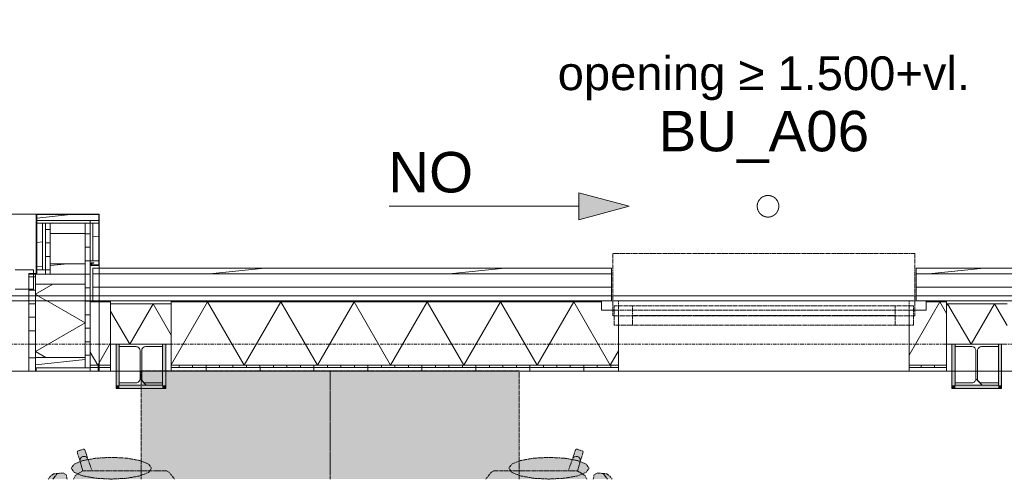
# Model space of a CAD drawing. Extents: x 0 to 46275, y 0 to 29700.
# Tile 5 of 18: x 16032 to 19681, y 2614 to 4317. Entities that reach past the tile are written whole.
import ezdxf
from ezdxf.xclip import XClip

# ---------------------------------------------------------------- set-up
doc = ezdxf.new("R2010")
doc.units = 0
doc.header["$MEASUREMENT"] = 0
doc.header["$XCLIPFRAME"] = 0
for name, pattern in [('Streep-punt fijn', [625.500011, 313.000011, -156.25, 0, -156.25]), ('Streeplijn fijn', [117.059997, 77.999997, -39.06]), ('Streeplijn ultrafijn', [58.685, 39.06, -19.625001]), ('Wipeout_Contour', [50000, 0, -50000])]:
    doc.linetypes.add(name, pattern=pattern)
for name, color, linetype in [('ZZ 21 Buitenwand spouwblad hsb', 7, 'Continuous'), ('ZZ 21 Buitenwand spouwblad hsb Doorsnede-arcering', 7, 'Continuous'), ('ZZ 21 Buitenwand spouwblad hsb Laagscheidingslijnen', 7, 'Continuous'), ('ZZ 21 Buitenwand spouwblad hsb Ramen', 7, 'Continuous'), ('ZZ 21 Buitenwand spouwisolatie', 7, 'Continuous'), ('ZZ 21 Buitenwand spouwisolatie Doorsnede-arcering', 7, 'Continuous'), ('ZZ 27 Dakrandconstructie', 7, 'Continuous'), ('ZZ 27 Dakrandconstructie Afdek-arcering', 7, 'Continuous'), ('ZZ 28 HDC staalconstructies', 7, 'Continuous'), ('ZZ 28 HDC staalconstructies Doorsnede-arcering', 7, 'Continuous'), ('ZZ 31 Waterslagen', 7, 'Continuous'), ('ZZ 41 Buitenwandafwerking gevelhout', 7, 'Continuous'), ('ZZ 41 Buitenwandafwerking gevelhout Doorsnede-arcering', 7, 'Continuous'), ('ZZ 41 Buitenwandafwerking gevelhout Laagscheidingslijnen', 7, 'Continuous'), ('ZZ 41 Buitenwandafwerking gevelhout Ramen', 7, 'Continuous'), ('ZZ 41 Buitenwandbekleding metaal', 7, 'Continuous'), ('ZZ 41 Buitenwandbekleding metaal Doorsnede-arcering', 7, 'Continuous'), ('ZZ 41 Buitenwandbekleding metaal Laagscheidingslijnen', 7, 'Continuous'), ('ZZ 42 Aftimmerwerk algemeen', 7, 'Continuous'), ('ZZ 42 Aftimmerwerk algemeen Doorsnede-arcering', 7, 'Continuous'), ('ZZ 43 Vloerafwerking algemeen', 7, 'Continuous'), ('ZZ 72 Vaste inrichting', 7, 'Continuous'), ('ZZ 72 Vaste inrichting 2D arcering', 7, 'Continuous'), ('ZZ A Stramien', 7, 'Continuous'), ('ZZ Aankleding 2D tek', 7, 'Continuous'), ('ZZ Aankleding 2D tek 2D arcering', 7, 'Continuous'), ('ZZ Info_tekst Algemeen', 7, 'Continuous'), ('ZZ Zone Gebruiksruimten', 7, 'Continuous')]:
    doc.layers.add(name, color=color, linetype=linetype)
doc.styles.add('GENERATED_STYLE_1', font='arial.ttf')
pattern_1 = [(270, (-14477.35, -19434.21), (200, 0), [])]
pattern_2 = [(270, (-14477.35, -19434.21), (50, 0), [])]
pattern_3 = [(5.81525, (-14477.35, -19434.21), (-9.1189, 89.53684), [])]

# ---------------------------------------------------------------- blocks, each defined once
blk = doc.blocks.new('*X26')
at = {"layer": 'ZZ 21 Buitenwand spouwblad hsb Doorsnede-arcering', "color": 7, "linetype": 'Continuous', "lineweight": 0, "ltscale": 0.04}
for p in [(16369.3, 3119.7), (16293.3, 3085.3)]:
    blk.add_line(p, (16321.4, 3036.7), dxfattribs=at)
blk = doc.blocks.new('*X28')
at = {"layer": 'ZZ 21 Buitenwand spouwblad hsb Doorsnede-arcering', "color": 7, "linetype": 'Continuous', "lineweight": 0, "ltscale": 0.04}
for p, q in [((16728.4, 3271.7), (16593.3, 3037.7)), ((16728.4, 3271.7), (16864.1, 3036.7)), ((16999.8, 3271.7), (16864.1, 3036.7)), ((16999.8, 3271.7), (17135.5, 3036.7)), ((17271.1, 3271.7), (17135.5, 3036.7)), ((17271.1, 3271.7), (17406.8, 3036.7)), ((17542.5, 3271.7), (17406.8, 3036.7)), ((17542.5, 3271.7), (17678.2, 3036.7)), ((17813.9, 3271.7), (17678.2, 3036.7)), ((17813.9, 3271.7), (17949.5, 3036.7)), ((18085.2, 3271.7), (17949.5, 3036.7)), ((18085.2, 3271.7), (18220.9, 3036.7)), ((18251.8, 3090.3), (18220.9, 3036.7))]:
    blk.add_line(p, q, dxfattribs=at)
blk = doc.blocks.new('*X29')
at = {"layer": 'ZZ 21 Buitenwand spouwblad hsb Doorsnede-arcering', "color": 7, "linetype": 'Continuous', "lineweight": 0, "ltscale": 0.04}
for q in [(19327.8, 3074), (19466.8, 3228.7)]:
    blk.add_line((19442, 3271.7), q, dxfattribs=at)
blk = doc.blocks.new('*X38')
at = {"layer": 'ZZ 21 Buitenwand spouwisolatie Doorsnede-arcering', "color": 7, "linetype": 'Continuous', "lineweight": 0, "ltscale": 0.04}
for p, q in [((19470.8, 3264.7), (19466.8, 3257.7)), ((19470.8, 3264.7), (19557.4, 3114.7)), ((19644.1, 3264.7), (19557.4, 3114.7)), ((19644.1, 3264.7), (19690.8, 3183.7))]:
    blk.add_line(p, q, dxfattribs=at)
blk = doc.blocks.new('*X39')
at = {"layer": 'ZZ 21 Buitenwand spouwisolatie Doorsnede-arcering', "color": 7, "linetype": 'Continuous', "lineweight": 0, "ltscale": 0.04}
for p, q in [((16526.4, 3264.7), (16439.8, 3114.7)), ((16526.4, 3264.7), (16593.3, 3148.7)), ((16369.3, 3236.7), (16439.8, 3114.7))]:
    blk.add_line(p, q, dxfattribs=at)
blk = doc.blocks.new('*X44')
at = {"layer": 'ZZ 41 Buitenwandbekleding metaal Doorsnede-arcering', "color": 7, "linetype": 'Continuous', "lineweight": 0, "ltscale": 0.04}
for p, q in [((16091.3, 3299.5), (16155.7, 3336.7)), ((16091.3, 3299.5), (16275.3, 3193.3)), ((16091.3, 3087.1), (16275.3, 3193.3)), ((16091.3, 3087.1), (16129.2, 3065.2))]:
    blk.add_line(p, q, dxfattribs=at)
blk = doc.blocks.new('Drawing_2_2', base_point=(7690.6, -30053.4))
at = {"layer": 'ZZ 21 Buitenwand spouwblad hsb Doorsnede-arcering', "linetype": 'Continuous', "lineweight": 0, "true_color": 0x000000}
h = blk.add_hatch(dxfattribs=at)
h.set_pattern_fill('325_Hout_plaatmateriaal__BF', color=18, style=0, pattern_type=2)
h.set_pattern_definition([(270, (-14477.35, -19434.21), (50, 0), [])])
h.paths.add_polyline_path([(16293.3, 3036.7), (16293.3, 3027.7), (16369.3, 3027.7), (16369.3, 3036.7)])
h = blk.add_hatch(dxfattribs=at)
h.set_pattern_fill('325_Hout_plaatmateriaal__BF', color=18, style=0, pattern_type=2)
h.set_pattern_definition(pattern_2)
h.paths.add_polyline_path([(16593.3, 3036.7), (16593.3, 3027.7), (18251.8, 3027.7), (18251.8, 3036.7)])
h = blk.add_hatch(dxfattribs=at)
h.set_pattern_fill('325_Hout_plaatmateriaal__BF', color=18, style=0, pattern_type=2)
h.set_pattern_definition(pattern_2)
h.paths.add_polyline_path([(19327.8, 3036.7), (19327.8, 3027.7), (19466.8, 3027.7), (19466.8, 3036.7)])
h = blk.add_hatch(dxfattribs=at)
h.set_pattern_fill('930_Lijnen_vert_200_0002', color=18, style=0, pattern_type=2)
h.set_pattern_definition([(270, (-14477.35, -19434.21), (200, 0), [])])
h.paths.add_polyline_path([(16293.3, 3027.7), (16293.3, 3014.7), (16369.3, 3014.7), (16369.3, 3027.7)])
h = blk.add_hatch(dxfattribs=at)
h.set_pattern_fill('930_Lijnen_vert_200_0002', color=18, style=0, pattern_type=2)
h.set_pattern_definition(pattern_1)
h.paths.add_polyline_path([(18251.8, 3027.7), (16593.3, 3027.7), (16593.3, 3014.7), (18251.8, 3014.7)])
h = blk.add_hatch(dxfattribs=at)
h.set_pattern_fill('930_Lijnen_vert_200_0002', color=18, style=0, pattern_type=2)
h.set_pattern_definition(pattern_1)
h.paths.add_polyline_path([(19466.8, 3027.7), (19327.8, 3027.7), (19327.8, 3014.7), (19466.8, 3014.7)])
at = {"layer": 'ZZ 28 HDC staalconstructies Doorsnede-arcering', "linetype": 'Continuous', "lineweight": 0, "true_color": 0x000000}
h = blk.add_hatch(dxfattribs=at)
h.set_pattern_fill('515_Staal_0002', color=18, style=0, pattern_type=2)
h.set_pattern_definition([(135, (16561.31, 3114.7), (159.1, 159.1), []), (135, (16614.35, 3167.72), (159.1, 159.1), [])])
h.paths.add_polyline_path([(16401.3, 3114.7), (16401.3, 3105.7), (16463.3, 3105.7, -0.414214), (16478.3, 3090.7), (16478.3, 2986.7, -0.414214), (16463.3, 2971.7), (16401.3, 2971.7), (16401.3, 2962.7), (16561.3, 2962.7), (16561.3, 2971.7), (16499.3, 2971.7, -0.414214), (16484.3, 2986.7), (16484.3, 3090.7, -0.414214), (16499.3, 3105.7), (16561.3, 3105.7), (16561.3, 3114.7)])
h = blk.add_hatch(dxfattribs=at)
h.set_pattern_fill('515_Staal_0002', color=18, style=0, pattern_type=2)
h.set_pattern_definition([(135, (19658.81, 3114.7), (159.1, 159.1), []), (135, (19711.85, 3167.72), (159.1, 159.1), [])])
h.paths.add_polyline_path([(19498.8, 3114.7), (19498.8, 3105.7), (19560.8, 3105.7, -0.414214), (19575.8, 3090.7), (19575.8, 2986.7, -0.414214), (19560.8, 2971.7), (19498.8, 2971.7), (19498.8, 2962.7), (19658.8, 2962.7), (19658.8, 2971.7), (19596.8, 2971.7, -0.414214), (19581.8, 2986.7), (19581.8, 3090.7, -0.414214), (19596.8, 3105.7), (19658.8, 3105.7), (19658.8, 3114.7)])
at = {"layer": 'ZZ 41 Buitenwandafwerking gevelhout Doorsnede-arcering', "linetype": 'Continuous', "lineweight": 0, "true_color": 0x000000}
h = blk.add_hatch(dxfattribs=at)
h.set_pattern_fill('310_Naaldhout__01__0002', color=18, style=0, pattern_type=2)
h.set_pattern_definition(pattern_3)
h.paths.add_polyline_path([(16303.3, 3396.7), (16303.3, 3375.7), (18224.8, 3375.7), (18224.8, 3396.7)])
at = {"layer": 'ZZ 41 Buitenwandbekleding metaal Doorsnede-arcering', "linetype": 'Continuous', "lineweight": 0, "true_color": 0x000000}
h = blk.add_hatch(dxfattribs=at)
h.set_pattern_fill('505_Aluminium_0002', color=18, style=0, pattern_type=2)
h.set_pattern_definition([(315, (16093.31, 3596.7), (176.78, 176.78), []), (315, (16057.96, 3561.33), (176.78, 176.78), []), (315, (16022.6, 3525.98), (176.78, 176.78), [])])
h.paths.add_polyline_path([(16327.3, 3406.7), (16327.3, 3596.7), (16093.3, 3596.7), (16093.3, 3376.7), (16066.3, 3376.7), (16066.3, 3374.7), (16091.3, 3374.7), (16095.3, 3374.7), (16095.3, 3389.7), (16095.3, 3562.7), (16095.3, 3572.7), (16095.3, 3594.7), (16325.3, 3594.7), (16325.3, 3572.7), (16325.3, 3562.7), (16325.3, 3423.7), (16325.3, 3408.7), (16299.3, 3408.7), (16299.3, 3414.7), (16307.3, 3414.7), (16307.3, 3416.7), (16297.3, 3416.7), (16297.3, 3406.7)])
h = blk.add_hatch(dxfattribs=at)
h.set_pattern_fill('310_Naaldhout__01__0002', color=18, style=0, pattern_type=2)
h.set_pattern_definition(pattern_3)
h.paths.add_polyline_path([(16095.3, 3594.7), (16095.3, 3572.7), (16293.3, 3572.7), (16325.3, 3572.7), (16325.3, 3594.7)])
h = blk.add_hatch(dxfattribs=at)
h.set_pattern_fill('310_Naaldhout__01__0002', color=18, style=0, pattern_type=2)
h.set_pattern_definition(pattern_3)
h.paths.add_polyline_path([(16117.3, 3389.7), (16117.3, 3562.7), (16095.3, 3562.7), (16095.3, 3389.7)])
h = blk.add_hatch(dxfattribs=at)
h.set_pattern_fill('325_Hout_plaatmateriaal__BF', color=18, style=0, pattern_type=2)
h.set_pattern_definition([(5e-08, (16127.314, 3389.69), (-4e-08, 50), [])])
h.paths.add_polyline_path([(16145.3, 3524.7), (16145.3, 3562.7), (16127.3, 3562.7), (16127.3, 3389.7), (16127.3, 3374.7), (16145.3, 3374.7), (16145.3, 3412.7)])
h = blk.add_hatch(dxfattribs=at)
h.set_pattern_fill('310_Naaldhout__01__0002', color=18, style=0, pattern_type=2)
h.set_pattern_definition(pattern_3)
h.paths.add_polyline_path([(16275.3, 3524.7), (16275.3, 3562.7), (16145.3, 3562.7), (16145.3, 3524.7)])
h = blk.add_hatch(dxfattribs=at)
h.set_pattern_fill('310_Naaldhout__01__0002', color=18, style=0, pattern_type=2)
h.set_pattern_definition(pattern_3)
h.paths.add_polyline_path([(16325.3, 3562.7), (16303.3, 3562.7), (16303.3, 3423.7), (16325.3, 3423.7)])
h = blk.add_hatch(dxfattribs=at)
h.set_pattern_fill('310_Naaldhout__01__0002', color=18, style=0, pattern_type=2)
h.set_pattern_definition(pattern_3)
h.paths.add_polyline_path([(16275.3, 3374.7), (16275.3, 3412.7), (16145.3, 3412.7), (16145.3, 3374.7)])
h = blk.add_hatch(dxfattribs=at)
h.set_pattern_fill('310_Naaldhout__01__0002', color=18, style=0, pattern_type=2)
h.set_pattern_definition(pattern_3)
h.paths.add_polyline_path([(16145.3, 3374.7), (16127.3, 3374.7), (16095.3, 3374.7), (16091.3, 3374.7), (16091.3, 3336.7), (16275.3, 3336.7), (16275.3, 3374.7)])
h = blk.add_hatch(dxfattribs=at)
h.set_pattern_fill('310_Naaldhout__01__0002', color=18, style=0, pattern_type=2)
h.set_pattern_definition(pattern_3)
h.paths.add_polyline_path([(16275.3, 3027.2), (16275.3, 3065.2), (16091.3, 3065.2), (16091.3, 3027.2)])
h = blk.add_hatch(dxfattribs=at)
h.set_pattern_fill('930_Lijnen_vert_200_0002', color=18, style=0, pattern_type=2)
h.set_pattern_definition([(90, (16293.31, 3014.69), (200, 0), [])])
h.paths.add_polyline_path([(16293.3, 3027.2), (16275.3, 3027.2), (16091.3, 3027.2), (16091.3, 3014.7), (16293.3, 3014.7)])
at = {"layer": 'ZZ 42 Aftimmerwerk algemeen Doorsnede-arcering', "linetype": 'Continuous', "lineweight": 0, "true_color": 0x7f7f7f}
for points in [[(16401.3, 2962.7), (16401.3, 3114.7), (16389.3, 3114.7), (16389.3, 2962.7)], [(16573.3, 2962.7), (16573.3, 3114.7), (16561.3, 3114.7), (16561.3, 2962.7)], [(19498.8, 3114.7), (19486.8, 3114.7), (19486.8, 2962.7), (19498.8, 2962.7)], [(19670.8, 2962.7), (19670.8, 3114.7), (19658.8, 3114.7), (19658.8, 2962.7)], [(16401.3, 2962.7), (16389.3, 2950.7), (16401.3, 2950.7)], [(16389.3, 2962.7), (16389.3, 2950.7), (16401.3, 2962.7)], [(16561.3, 2962.7), (16401.3, 2962.7), (16401.3, 2950.7), (16561.3, 2950.7)], [(16561.3, 2962.7), (16573.3, 2950.7), (16573.3, 2962.7)], [(16561.3, 2962.7), (16561.3, 2950.7), (16573.3, 2950.7)], [(19486.8, 2950.7), (19498.8, 2950.7), (19498.8, 2962.7)], [(19498.8, 2962.7), (19486.8, 2962.7), (19486.8, 2950.7)], [(19498.8, 2962.7), (19498.8, 2950.7), (19658.8, 2950.7), (19658.8, 2962.7)], [(19658.8, 2962.7), (19670.8, 2950.7), (19670.8, 2962.7)], [(19658.8, 2962.7), (19658.8, 2950.7), (19670.8, 2950.7)]]:
    blk.add_hatch(color=8, dxfattribs=at).paths.add_polyline_path(points)
at = {"layer": 'ZZ 72 Vaste inrichting 2D arcering', "linetype": 'Continuous', "lineweight": 0, "true_color": 0xffffff}
for points in [[(17182.8, 3016.1), (16482.8, 3016.1), (16482.8, 2614.7), (17182.8, 2614.7)], [(17882.8, 3016.1), (17182.8, 3016.1), (17182.8, 2614.7), (17882.8, 2614.7)], [(16238.4, 2628), (16232.1, 2614.7), (16606.2, 2614.7), (16585.6, 2640.8), (16576.9, 2645.4), (16545.9, 2645.4), (16509.8, 2645.4), (16300.7, 2645.3), (16285, 2688.7), (16273.6, 2724.1), (16269.9, 2726.1), (16247.1, 2718.6), (16245.2, 2714.8), (16256.6, 2679.4), (16266.3, 2645.3)], [(17780.1, 2640.8), (17759.5, 2614.7), (18133.6, 2614.7), (18127.3, 2627.9), (18099.4, 2645.3), (18109.1, 2679.4), (18120.5, 2714.9), (18118.6, 2718.7), (18095.8, 2726.1), (18092, 2724.2), (18080.6, 2688.7), (18064.9, 2645.4), (17855.8, 2645.4), (17819.8, 2645.4), (17788.7, 2645.4)], [(16372.1, 2695.4), (16315, 2692.3), (16266.7, 2683.6), (16234.4, 2670.5), (16223.1, 2655.1), (16234.4, 2639.7), (16266.7, 2626.7), (16315.1, 2617.9), (16372, 2614.8), (16429.1, 2617.9), (16477.4, 2626.7), (16509.7, 2639.7), (16521.1, 2655.1), (16509.7, 2670.5), (16477.4, 2683.6), (16429.1, 2692.3)], [(17993.6, 2695.3), (17936.6, 2692.3), (17888.3, 2683.6), (17855.9, 2670.5), (17844.6, 2655.1), (17856, 2639.7), (17888.3, 2626.6), (17936.6, 2617.9), (17993.6, 2614.9), (18050.6, 2617.9), (18099, 2626.6), (18131.3, 2639.7), (18142.6, 2655.1), (18131.3, 2670.5), (18099, 2683.6), (18050.6, 2692.3)], [(16138.3, 2614.7), (16207.7, 2614.7), (16204.8, 2630.8), (16193.3, 2637.5), (16157.2, 2634.2), (16144.1, 2623.7)], [(18160.8, 2630.8), (18157.9, 2614.7), (18227.4, 2614.7), (18221.7, 2623.7), (18208.4, 2634.2), (18172.4, 2637.5)]]:
    blk.add_hatch(color=7, dxfattribs=at).paths.add_polyline_path(points)
at = {"layer": 'ZZ Aankleding 2D tek 2D arcering', "linetype": 'Continuous', "lineweight": 0, "true_color": 0x000000}
blk.add_hatch(color=18, dxfattribs=at).paths.add_polyline_path([(18291, 3625.7), (18104.4, 3675.7), (18104.4, 3575.7)])
at = {"layer": 'ZZ 21 Buitenwand spouwblad hsb', "color": 1, "linetype": 'Continuous', "lineweight": 0, "ltscale": 0.04}
for p, q in [((18188.8, 3240.7), (18251.8, 3240.7)), ((18251.8, 3240.7), (18251.8, 3036.7)), ((19327.8, 3240.7), (19327.8, 3036.7)), ((19327.8, 3240.7), (19390.8, 3240.7))]:
    blk.add_line(p, q, dxfattribs=at)
at = {"layer": 'ZZ 21 Buitenwand spouwblad hsb', "color": 2, "linetype": 'Continuous', "lineweight": 0, "ltscale": 0.04}
for p, q in [((16293.3, 3036.7), (16293.3, 3027.7)), ((18251.8, 3036.7), (18251.8, 3027.7)), ((19327.8, 3036.7), (19327.8, 3027.7)), ((16293.3, 3027.7), (16293.3, 3014.7)), ((18251.8, 3027.7), (18251.8, 3014.7)), ((19327.8, 3027.7), (19327.8, 3014.7))]:
    blk.add_line(p, q, dxfattribs=at)
at = {"layer": 'ZZ 21 Buitenwand spouwblad hsb', "color": 2, "linetype": 'Continuous', "lineweight": 0, "ltscale": 0.04, "flags": 128}
for points in [[(16369.3, 3036.7), (16369.3, 3027.7)], [(16593.3, 3036.7), (16593.3, 3027.7)], [(19466.8, 3036.7), (19466.8, 3027.7)], [(16293.3, 3014.7), (16369.3, 3014.7)], [(16369.3, 3027.7), (16369.3, 3014.7)], [(16593.3, 3027.7), (16593.3, 3014.7)], [(16593.3, 3014.7), (18251.8, 3014.7)], [(19327.8, 3014.7), (19466.8, 3014.7)], [(19466.8, 3027.7), (19466.8, 3014.7)]]:
    blk.add_lwpolyline(points, dxfattribs=at)
at = {"layer": 'ZZ 21 Buitenwand spouwblad hsb Laagscheidingslijnen', "color": 2, "linetype": 'Continuous', "lineweight": 0, "ltscale": 0.04}
for p, q in [((16293.3, 3036.7), (16369.3, 3036.7)), ((16593.3, 3036.7), (18251.8, 3036.7)), ((19327.8, 3036.7), (19466.8, 3036.7)), ((16293.3, 3027.7), (16369.3, 3027.7)), ((16593.3, 3027.7), (18251.8, 3027.7)), ((19327.8, 3027.7), (19466.8, 3027.7))]:
    blk.add_line(p, q, dxfattribs=at)
at = {"layer": 'ZZ 21 Buitenwand spouwblad hsb Ramen', "color": 2, "linetype": 'Continuous', "lineweight": 0, "ltscale": 0.04}
for p, q in [((16293.3, 3036.7), (16293.3, 3027.7)), ((16293.3, 3027.7), (16293.3, 3014.7))]:
    blk.add_line(p, q, dxfattribs=at)
at = {"layer": 'ZZ 21 Buitenwand spouwblad hsb Ramen', "color": 2, "linetype": 'Streeplijn fijn', "lineweight": 0, "ltscale": 0.04}
for p, q in [((18251.8, 3036.7), (18251.8, 3027.7)), ((19327.8, 3036.7), (19327.8, 3027.7)), ((18251.8, 3027.7), (18251.8, 3014.7)), ((19327.8, 3027.7), (19327.8, 3014.7))]:
    blk.add_line(p, q, dxfattribs=at)
at = {"layer": 'ZZ 21 Buitenwand spouwblad hsb Ramen', "color": 9, "linetype": 'Continuous', "lineweight": 0, "ltscale": 0.04}
blk.add_line((16293.3, 3014.7), (12543.3, 3014.7), dxfattribs=at)
at = {"layer": 'ZZ 21 Buitenwand spouwblad hsb Ramen', "color": 9, "linetype": 'Streeplijn fijn', "lineweight": 0, "ltscale": 0.04}
blk.add_line((18251.8, 3014.7), (19327.8, 3014.7), dxfattribs=at)
at = {"layer": 'ZZ 21 Buitenwand spouwisolatie', "color": 1, "linetype": 'Continuous', "lineweight": 0, "ltscale": 0.04, "flags": 128}
for points in [[(16369.3, 3114.7), (16593.3, 3114.7)], [(19466.8, 3114.7), (19690.8, 3114.7)]]:
    blk.add_lwpolyline(points, dxfattribs=at)
at = {"layer": 'ZZ 28 HDC staalconstructies', "color": 4, "linetype": 'Continuous', "lineweight": 0, "ltscale": 0.04, "flags": 128}
for points in [[(16401.3, 3114.7), (16401.3, 3105.7), (16463.3, 3105.7, -0.414214), (16478.3, 3090.7), (16478.3, 2986.7, -0.414214), (16463.3, 2971.7), (16401.3, 2971.7), (16401.3, 2962.7), (16561.3, 2962.7), (16561.3, 2971.7), (16499.3, 2971.7, -0.414214), (16484.3, 2986.7), (16484.3, 3090.7, -0.414214), (16499.3, 3105.7), (16561.3, 3105.7), (16561.3, 3114.7)], [(19498.8, 3114.7), (19498.8, 3105.7), (19560.8, 3105.7, -0.414214), (19575.8, 3090.7), (19575.8, 2986.7, -0.414214), (19560.8, 2971.7), (19498.8, 2971.7), (19498.8, 2962.7), (19658.8, 2962.7), (19658.8, 2971.7), (19596.8, 2971.7, -0.414214), (19581.8, 2986.7), (19581.8, 3090.7, -0.414214), (19596.8, 3105.7), (19658.8, 3105.7), (19658.8, 3114.7)]]:
    blk.add_lwpolyline(points, format="xyb", close=True, dxfattribs=at)
at = {"layer": 'ZZ 31 Waterslagen', "color": 9, "linetype": 'Streeplijn fijn', "lineweight": 0, "ltscale": 0.04}
for p, q in [((19349.8, 3450.2), (18229.8, 3450.2)), ((19349.8, 3220.2), (18229.8, 3220.2))]:
    blk.add_line(p, q, dxfattribs=at)
at = {"layer": 'ZZ 41 Buitenwandafwerking gevelhout', "color": 2, "linetype": 'Continuous', "lineweight": 0, "ltscale": 0.04}
for p, q in [((16303.3, 3396.7), (16303.3, 3390.7)), ((18224.8, 3396.7), (18224.8, 3375.7)), ((19354.8, 3396.7), (19354.8, 3375.7)), ((16303.3, 3390.7), (16303.3, 3375.7))]:
    blk.add_line(p, q, dxfattribs=at)
at = {"layer": 'ZZ 41 Buitenwandafwerking gevelhout', "color": 9, "linetype": 'Continuous', "lineweight": 0, "ltscale": 0.04}
for p, q in [((16303.3, 3375.7), (16303.3, 3325.7)), ((18224.8, 3375.7), (18224.8, 3325.7)), ((19354.8, 3375.7), (19354.8, 3325.7)), ((16303.3, 3325.7), (16303.3, 3318.7))]:
    blk.add_line(p, q, dxfattribs=at)
at = {"layer": 'ZZ 41 Buitenwandafwerking gevelhout', "color": 2, "linetype": 'Continuous', "lineweight": 0, "ltscale": 0.04, "flags": 128}
blk.add_lwpolyline([(18224.8, 3396.7), (16303.3, 3396.7)], dxfattribs=at)
at = {"layer": 'ZZ 41 Buitenwandafwerking gevelhout Laagscheidingslijnen', "color": 2, "linetype": 'Continuous', "lineweight": 0, "ltscale": 0.04}
blk.add_line((18224.8, 3375.7), (16303.3, 3375.7), dxfattribs=at)
at = {"layer": 'ZZ 41 Buitenwandafwerking gevelhout Laagscheidingslijnen', "color": 9, "linetype": 'Continuous', "lineweight": 0, "ltscale": 0.04}
blk.add_line((18224.8, 3325.7), (16303.3, 3325.7), dxfattribs=at)
at = {"layer": 'ZZ 41 Buitenwandafwerking gevelhout Ramen', "color": 2, "linetype": 'Continuous', "lineweight": 0, "ltscale": 0.04}
for p, q in [((16303.3, 3396.7), (16303.3, 3390.7)), ((16303.3, 3390.7), (16303.3, 3375.7))]:
    blk.add_line(p, q, dxfattribs=at)
at = {"layer": 'ZZ 41 Buitenwandafwerking gevelhout Ramen', "color": 2, "linetype": 'Streeplijn fijn', "lineweight": 0, "ltscale": 0.04}
for p, q in [((18224.8, 3396.7), (18224.8, 3375.7)), ((19354.8, 3396.7), (19354.8, 3375.7))]:
    blk.add_line(p, q, dxfattribs=at)
at = {"layer": 'ZZ 41 Buitenwandafwerking gevelhout Ramen', "color": 1, "linetype": 'Continuous', "lineweight": 0, "ltscale": 0.04}
for p, q in [((16015.3, 3390.7), (16083.3, 3390.7)), ((16083.3, 3390.7), (16083.3, 3318.7)), ((16083.3, 3318.7), (16015.3, 3318.7))]:
    blk.add_line(p, q, dxfattribs=at)
at = {"layer": 'ZZ 41 Buitenwandafwerking gevelhout Ramen', "color": 9, "linetype": 'Continuous', "lineweight": 0, "ltscale": 0.04}
for p, q in [((16303.3, 3375.7), (16303.3, 3325.7)), ((16303.3, 3325.7), (16303.3, 3318.7))]:
    blk.add_line(p, q, dxfattribs=at)
at = {"layer": 'ZZ 41 Buitenwandafwerking gevelhout Ramen', "color": 9, "linetype": 'Streeplijn fijn', "lineweight": 0, "ltscale": 0.04}
for p, q in [((18224.8, 3375.7), (18224.8, 3325.7)), ((19354.8, 3375.7), (19354.8, 3325.7))]:
    blk.add_line(p, q, dxfattribs=at)
at = {"layer": 'ZZ 41 Buitenwandafwerking gevelhout Ramen', "color": 1, "linetype": 'Streeplijn fijn', "lineweight": 0, "ltscale": 0.04}
for p, q in [((18302.8, 3256.7), (18234.8, 3256.7)), ((18234.8, 3256.7), (18234.8, 3184.7)), ((18302.8, 3184.7), (18302.8, 3256.7)), ((19276.8, 3256.7), (18302.8, 3256.7)), ((19344.8, 3256.7), (19276.8, 3256.7)), ((19276.8, 3256.7), (19276.8, 3184.7)), ((19344.8, 3184.7), (19344.8, 3256.7)), ((18302.8, 3220.7), (19276.8, 3220.7)), ((18234.8, 3184.7), (18302.8, 3184.7)), ((18302.8, 3184.7), (19276.8, 3184.7)), ((19276.8, 3184.7), (19344.8, 3184.7))]:
    blk.add_line(p, q, dxfattribs=at)
at = {"layer": 'ZZ 41 Buitenwandbekleding metaal', "color": 1, "linetype": 'Continuous', "lineweight": 0, "ltscale": 0.04}
for p, q in [((12509.3, 3596.7), (16327.3, 3596.7)), ((12509.3, 3014.7), (16327.3, 3014.7))]:
    blk.add_line(p, q, dxfattribs=at)
at = {"layer": 'ZZ 41 Buitenwandbekleding metaal', "color": 1, "linetype": 'Continuous', "lineweight": 0, "ltscale": 0.04, "flags": 128}
for points in [[(16066.3, 3374.7), (16066.3, 3376.7), (16093.3, 3376.7), (16093.3, 3596.7), (16327.3, 3596.7), (16327.3, 3406.7), (16297.3, 3406.7), (16297.3, 3416.7), (16307.3, 3416.7), (16307.3, 3414.7), (16299.3, 3414.7), (16299.3, 3408.7), (16325.3, 3408.7), (16325.3, 3423.7)], [(16325.3, 3572.7), (16293.3, 3572.7)], [(16303.3, 3562.7), (16325.3, 3562.7)], [(16325.3, 3562.7), (16325.3, 3572.7)], [(16325.3, 3423.7), (16303.3, 3423.7)], [(16095.3, 3389.7), (16095.3, 3374.7)], [(16117.3, 3389.7), (16095.3, 3389.7)], [(16095.3, 3374.7), (16127.3, 3374.7)], [(16127.3, 3374.7), (16127.3, 3389.7)], [(16293.3, 3027.2), (16293.3, 3014.7), (16091.3, 3014.7)]]:
    blk.add_lwpolyline(points, dxfattribs=at)
at = {"layer": 'ZZ 41 Buitenwandbekleding metaal', "color": 9, "linetype": 'Continuous', "lineweight": 0, "ltscale": 0.04, "flags": 128}
for points in [[(16293.3, 3572.7), (16293.3, 3562.7)], [(16293.3, 3562.7), (16303.3, 3562.7)], [(16303.3, 3423.7), (16293.3, 3423.7)], [(16127.3, 3389.7), (16117.3, 3389.7)]]:
    blk.add_lwpolyline(points, dxfattribs=at)
at = {"layer": 'ZZ 41 Buitenwandbekleding metaal Laagscheidingslijnen', "color": 1, "linetype": 'Continuous', "lineweight": 0, "ltscale": 0.04, "flags": 128}
for points in [[(16325.3, 3572.7), (16325.3, 3594.7), (16095.3, 3594.7), (16095.3, 3572.7), (16095.3, 3562.7), (16095.3, 3389.7)], [(16293.3, 3572.7), (16095.3, 3572.7)], [(16095.3, 3562.7), (16117.3, 3562.7), (16117.3, 3389.7)], [(16127.3, 3389.7), (16127.3, 3562.7), (16145.3, 3562.7)], [(16275.3, 3562.7), (16293.3, 3562.7), (16293.3, 3423.7)], [(16303.3, 3423.7), (16303.3, 3562.7)], [(16325.3, 3423.7), (16325.3, 3562.7)], [(16145.3, 3524.7), (16145.3, 3412.7)], [(16275.3, 3412.7), (16275.3, 3524.7)], [(16095.3, 3374.7), (16091.3, 3374.7), (16066.3, 3374.7)], [(16091.3, 3336.7), (16091.3, 3374.7)], [(16127.3, 3374.7), (16145.3, 3374.7)], [(16275.3, 3374.7), (16275.3, 3336.7)], [(16275.3, 3065.2), (16275.3, 3027.2), (16091.3, 3027.2), (16091.3, 3065.2)], [(16091.3, 3027.2), (16091.3, 3014.7)], [(16293.3, 3027.2), (16275.3, 3027.2)]]:
    blk.add_lwpolyline(points, dxfattribs=at)
at = {"layer": 'ZZ 41 Buitenwandbekleding metaal Laagscheidingslijnen', "color": 9, "linetype": 'Continuous', "lineweight": 0, "ltscale": 0.04, "flags": 128}
blk.add_lwpolyline([(16117.3, 3562.7), (16127.3, 3562.7)], dxfattribs=at)
at = {"layer": 'ZZ 41 Buitenwandbekleding metaal Laagscheidingslijnen', "color": 1, "linetype": 'Continuous', "lineweight": 0, "ltscale": 0.04, "flags": 128}
for points in [[(16275.3, 3524.7), (16145.3, 3524.7), (16145.3, 3562.7), (16275.3, 3562.7)], [(16275.3, 3374.7), (16145.3, 3374.7), (16145.3, 3412.7), (16275.3, 3412.7)]]:
    blk.add_lwpolyline(points, close=True, dxfattribs=at)
at = {"layer": 'ZZ 42 Aftimmerwerk algemeen', "color": 2, "linetype": 'Continuous', "lineweight": 0, "ltscale": 0.04, "flags": 128}
for points in [[(16389.3, 3114.7), (16389.3, 2950.7)], [(16389.3, 3114.7), (16401.3, 3114.7)], [(16401.3, 2962.7), (16401.3, 3114.7)], [(16573.3, 3114.7), (16561.3, 3114.7)], [(16561.3, 3114.7), (16561.3, 2962.7)], [(16573.3, 2962.7), (16573.3, 3114.7)], [(19486.8, 3114.7), (19486.8, 2950.7)], [(19486.8, 3114.7), (19498.8, 3114.7)], [(19498.8, 2962.7), (19498.8, 3114.7)], [(19670.8, 3114.7), (19658.8, 3114.7)], [(19658.8, 3114.7), (19658.8, 2962.7)], [(19670.8, 2962.7), (19670.8, 3114.7)], [(16561.3, 2962.7), (16401.3, 2962.7)], [(16573.3, 2950.7), (16573.3, 2962.7)], [(19658.8, 2962.7), (19498.8, 2962.7)], [(19670.8, 2950.7), (19670.8, 2962.7)], [(16389.3, 2950.7), (16401.3, 2950.7)], [(16401.3, 2950.7), (16573.3, 2950.7)], [(19486.8, 2950.7), (19498.8, 2950.7)], [(19498.8, 2950.7), (19670.8, 2950.7)]]:
    blk.add_lwpolyline(points, dxfattribs=at)
at = {"layer": 'ZZ 43 Vloerafwerking algemeen', "color": 3, "linetype": 'Continuous', "lineweight": 0, "ltscale": 0.04, "flags": 128}
blk.add_lwpolyline([(21538.1, 2614.7), (21861.5, 3011.5), (21861.5, 3014.7), (19670.8, 3014.7), (19670.8, 2950.7), (19486.8, 2950.7), (19486.8, 3014.7), (16573.3, 3014.7), (16573.3, 2950.7), (16389.3, 2950.7), (16389.3, 3014.7), (9908.3, 3014.7), (9901.2, 2948.1), (9856.5, 2952.9), (9820.2, 2614.7)], dxfattribs=at)
at = {"layer": 'ZZ 72 Vaste inrichting', "color": 174, "linetype": 'Streeplijn fijn', "lineweight": 0, "ltscale": 0.04, "true_color": 0x0000aa, "flags": 128}
for points in [[(16482.8, 3016.1), (17182.8, 3016.1)], [(16482.8, 2614.7), (16482.8, 3016.1)], [(17182.8, 3016.1), (17182.8, 2614.7)], [(17182.8, 3016.1), (17882.8, 3016.1)], [(17182.8, 2614.7), (17182.8, 3016.1)], [(17882.8, 3016.1), (17882.8, 2614.7)], [(16247.1, 2718.6), (16245.2, 2714.8)], [(16245.2, 2714.8), (16256.6, 2679.4)], [(16269.9, 2726.1), (16247.1, 2718.6)], [(16273.6, 2724.2), (16269.9, 2726.1)], [(16285, 2688.7), (16273.7, 2724.1)], [(18080.6, 2688.7), (18092, 2724.2)], [(18092, 2724.2), (18095.8, 2726.1)], [(18095.8, 2726.1), (18118.6, 2718.6)], [(18120.5, 2714.8), (18109.1, 2679.4)], [(18118.6, 2718.6), (18120.5, 2714.8)], [(16234.4, 2670.5), (16223, 2655.1)], [(16266.7, 2683.6), (16234.4, 2670.5)], [(16257.5, 2690.9), (16255.9, 2685.3)], [(16255.9, 2685.3), (16256.6, 2679.4)], [(16256.6, 2679.4), (16266.2, 2645.2)], [(16261.1, 2695.5), (16257.5, 2690.9)], [(16266.2, 2698.4), (16261.1, 2695.6)], [(16272, 2699.1), (16266.2, 2698.4)], [(16315, 2692.3), (16266.7, 2683.5)], [(16277.6, 2697.5), (16272, 2699.1)], [(16282.2, 2693.9), (16277.6, 2697.5)], [(16285, 2688.7), (16282.2, 2693.9)], [(16300.7, 2645.4), (16285, 2688.7)], [(16372.1, 2695.4), (16315, 2692.3)], [(16429.1, 2692.3), (16372, 2695.4)], [(16477.4, 2683.6), (16429.1, 2692.3)], [(16509.7, 2670.5), (16477.4, 2683.6)], [(16521.1, 2655.1), (16509.8, 2670.5)], [(17844.6, 2655.1), (17856, 2670.5)], [(17855.9, 2670.5), (17888.3, 2683.6)], [(17888.3, 2683.6), (17936.6, 2692.3)], [(17936.6, 2692.3), (17993.6, 2695.3)], [(17993.6, 2695.3), (18050.6, 2692.3)], [(18050.6, 2692.3), (18099, 2683.6)], [(18064.9, 2645.4), (18080.6, 2688.7)], [(18080.6, 2688.7), (18083.5, 2693.9)], [(18083.5, 2693.9), (18088.1, 2697.5)], [(18088.1, 2697.5), (18093.7, 2699.1)], [(18093.7, 2699.1), (18099.5, 2698.4)], [(18099, 2683.6), (18131.3, 2670.5)], [(18109.1, 2679.4), (18099.4, 2645.2)], [(18099.5, 2698.4), (18104.6, 2695.5)], [(18104.6, 2695.6), (18108.2, 2691)], [(18108.2, 2690.9), (18109.7, 2685.3)], [(18109.8, 2685.3), (18109.1, 2679.4)], [(18131.3, 2670.5), (18142.6, 2655.1)], [(16157.2, 2634.2), (16144.1, 2623.6)], [(16193.3, 2637.5), (16157.2, 2634.2)], [(16162.7, 2624.9), (16167.8, 2631.1)], [(16167.8, 2631.1), (16170.4, 2634.9)], [(16204.9, 2630.8), (16193.3, 2637.5)], [(16207.7, 2614.7), (16204.9, 2630.8)], [(16223, 2655.1), (16234.3, 2639.7)], [(16238.4, 2627.9), (16232.1, 2614.7)], [(16234.4, 2639.7), (16266.7, 2626.6)], [(16266.3, 2645.3), (16238.4, 2627.9)], [(16266.5, 2645.4), (16300.7, 2645.4)], [(16509.8, 2645.4), (16300.7, 2645.3)], [(16477.4, 2626.6), (16509.7, 2639.7)], [(16509.7, 2639.7), (16521.1, 2655.1)], [(16545.9, 2645.4), (16509.8, 2645.4)], [(16576.9, 2645.4), (16545.9, 2645.4)], [(16585.6, 2640.8), (16577, 2645.4)], [(16606.2, 2614.7), (16585.5, 2640.8)], [(17759.5, 2614.7), (17780.1, 2640.8)], [(17780.1, 2640.8), (17788.7, 2645.4)], [(17788.7, 2645.4), (17819.8, 2645.4)], [(17819.8, 2645.4), (17855.8, 2645.4)], [(17856, 2639.7), (17844.6, 2655.1)], [(17855.8, 2645.4), (18064.9, 2645.4)], [(17888.3, 2626.6), (17855.9, 2639.7)], [(18099.2, 2645.4), (18065, 2645.3)], [(18131.3, 2639.7), (18099, 2626.6)], [(18099.4, 2645.2), (18127.2, 2627.9)], [(18127.3, 2627.9), (18133.6, 2614.7)], [(18142.6, 2655.1), (18131.3, 2639.7)], [(18157.9, 2614.7), (18160.8, 2630.8)], [(18160.8, 2630.8), (18172.4, 2637.5)], [(18172.4, 2637.5), (18208.4, 2634.2)], [(18197.9, 2631.1), (18195.3, 2634.9)], [(18203, 2624.9), (18197.9, 2631.2)], [(18208.4, 2634.2), (18221.6, 2623.7)], [(16144.1, 2623.7), (16138.2, 2614.7)], [(16155.5, 2614.7), (16156.5, 2615.8)], [(16156.5, 2615.8), (16162.7, 2624.9)], [(16266.7, 2626.6), (16315, 2617.9)], [(16315, 2617.9), (16372.1, 2614.8)], [(16372.1, 2614.8), (16429.1, 2617.9)], [(16429.1, 2617.9), (16477.4, 2626.6)], [(16606.7, 2614), (16606.2, 2614.7)], [(17759, 2614), (17759.5, 2614.7)], [(17936.6, 2617.9), (17888.3, 2626.6)], [(17993.6, 2614.8), (17936.6, 2617.9)], [(18050.6, 2617.9), (17993.6, 2614.9)], [(18099, 2626.6), (18050.6, 2617.9)], [(18209.2, 2615.8), (18203, 2624.9)], [(18210.1, 2614.7), (18209.2, 2615.8)], [(18221.6, 2623.7), (18227.4, 2614.7)]]:
    blk.add_lwpolyline(points, dxfattribs=at)
at = {"layer": 'ZZ A Stramien', "color": 1, "linetype": 'Streep-punt fijn', "lineweight": 0, "ltscale": 0.04}
blk.add_line((3250, 3114.7), (31443.9, 3114.7), dxfattribs=at)
at = {"layer": 'ZZ Aankleding 2D tek', "color": 9, "linetype": 'Continuous', "lineweight": 0, "ltscale": 0.04}
for p, q in [((18104.4, 3575.7), (18104.4, 3675.7)), ((18291, 3625.7), (18104.4, 3675.7)), ((17401, 3625.7), (18104.4, 3625.7)), ((18291, 3625.7), (18104.4, 3575.7))]:
    blk.add_line(p, q, dxfattribs=at)
at = {"layer": 'ZZ Aankleding 2D tek', "color": 9, "linetype": 'Streeplijn ultrafijn', "lineweight": 0, "ltscale": 0.04}
blk.add_circle((18805.2, 3625.7), 40, dxfattribs=at)
at = {"layer": 'ZZ Zone Gebruiksruimten', "color": 255, "linetype": 'Continuous', "lineweight": 0, "ltscale": 0.04, "flags": 128}
blk.add_lwpolyline([(21538.1, 2614.7), (21864.1, 3014.7), (9863.1, 3014.7), (9820.2, 2614.7)], dxfattribs=at)
at = {"layer": 'ZZ 27 Dakrandconstructie', "color": 4, "linetype": 'Continuous', "lineweight": 0, "ltscale": 0.04}
blk.add_blockref('*X26', (0, 0), dxfattribs=at)
at = {"layer": 'ZZ Info_tekst Algemeen', "color": 10, "linetype": 'Continuous', "lineweight": 0, "char_height": 150, "attachment_point": 5, "style": 'GENERATED_STYLE_1'}
for s, insert in [('\\A1;{\\pqc;\\fArial|b0|i0|c0|p0;\\W1.000000;BU_A06}', (18789.8, 3882.7)), ('\\A1;{\\pqc;\\fArial|b0|i0|c0|p0;\\W1.000000;NO}', (17555.2, 3750.9))]:
    blk.add_mtext(s, dxfattribs=dict(at, insert=insert))
at = {"color": 254, "linetype": 'Wipeout_Contour', "lineweight": 0, "ltscale": 67426.378795}
blk.add_wipeout([(23108, 3293.7), (9828.6, 3293.7), (9826.7, 3275.7), (23130.1, 3275.7)], dxfattribs=at).dxf.layer = 'ZZ 27 Dakrandconstructie Afdek-arcering'
at = {"layer": 'ZZ 21 Buitenwand spouwblad hsb Doorsnede-arcering', "linetype": 'Continuous', "lineweight": 0, "true_color": 0x7f7f7f}
for points in [[(16369.3, 3275.7), (16293.3, 3275.7), (16293.3, 3271.7), (16369.3, 3271.7)], [(18188.8, 3275.7), (16593.3, 3275.7), (16593.3, 3271.7), (18188.8, 3271.7)], [(19466.8, 3275.7), (19390.8, 3275.7), (19390.8, 3271.7), (19466.8, 3271.7)]]:
    blk.add_hatch(color=8, dxfattribs=at).paths.add_polyline_path(points)
at = {"layer": 'ZZ 41 Buitenwandbekleding metaal Doorsnede-arcering', "linetype": 'Continuous', "lineweight": 0, "true_color": 0x000000}
h = blk.add_hatch(dxfattribs=at)
h.set_pattern_fill('325_Hout_plaatmateriaal__BF', color=18, style=0, pattern_type=2)
h.set_pattern_definition([(180, (16293.314, 3423.69), (5e-08, 50), [])])
h.paths.add_polyline_path([(16293.3, 3027.2), (16293.3, 3423.7), (16293.3, 3562.7), (16275.3, 3562.7), (16275.3, 3524.7), (16275.3, 3412.7), (16275.3, 3374.7), (16275.3, 3336.7), (16275.3, 3065.2), (16275.3, 3027.2)])
h = blk.add_hatch(dxfattribs=at)
h.set_pattern_fill('325_Hout_plaatmateriaal__BF', color=18, style=0, pattern_type=2)
h.set_pattern_definition([(360, (16066.314, 3014.69), (7e-07, 50), [])])
h.paths.add_polyline_path([(16091.3, 3027.2), (16091.3, 3065.2), (16091.3, 3336.7), (16091.3, 3374.7), (16066.3, 3374.7), (16066.3, 3014.7), (16091.3, 3014.7)])
at = {"layer": 'ZZ 21 Buitenwand spouwblad hsb', "color": 2, "linetype": 'Continuous', "lineweight": 0, "ltscale": 0.04}
blk.add_line((16293.3, 3275.7), (16293.3, 3271.7), dxfattribs=at)
at = {"layer": 'ZZ 21 Buitenwand spouwblad hsb', "color": 1, "linetype": 'Continuous', "lineweight": 0, "ltscale": 0.04}
for p, q in [((16293.3, 3271.7), (16293.3, 3036.7)), ((18188.8, 3275.7), (18188.8, 3240.7)), ((19390.8, 3275.7), (19390.8, 3240.7))]:
    blk.add_line(p, q, dxfattribs=at)
at = {"layer": 'ZZ 21 Buitenwand spouwblad hsb', "color": 2, "linetype": 'Continuous', "lineweight": 0, "ltscale": 0.04, "flags": 128}
for points in [[(16369.3, 3275.7), (16293.3, 3275.7)], [(16369.3, 3275.7), (16369.3, 3271.7)], [(18188.8, 3275.7), (16593.3, 3275.7)], [(16593.3, 3275.7), (16593.3, 3271.7)], [(19466.8, 3275.7), (19390.8, 3275.7)], [(19466.8, 3275.7), (19466.8, 3271.7)]]:
    blk.add_lwpolyline(points, dxfattribs=at)
at = {"layer": 'ZZ 21 Buitenwand spouwblad hsb', "color": 1, "linetype": 'Continuous', "lineweight": 0, "ltscale": 0.04, "flags": 128}
for points in [[(16369.3, 3271.7), (16369.3, 3036.7)], [(16593.3, 3271.7), (16593.3, 3036.7)], [(19466.8, 3271.7), (19466.8, 3036.7)]]:
    blk.add_lwpolyline(points, dxfattribs=at)
at = {"layer": 'ZZ 21 Buitenwand spouwblad hsb Laagscheidingslijnen', "color": 2, "linetype": 'Continuous', "lineweight": 0, "ltscale": 0.04}
for p, q in [((16369.3, 3271.7), (16293.3, 3271.7)), ((18188.8, 3271.7), (16593.3, 3271.7)), ((19466.8, 3271.7), (19390.8, 3271.7))]:
    blk.add_line(p, q, dxfattribs=at)
at = {"layer": 'ZZ 21 Buitenwand spouwblad hsb Ramen', "color": 2, "linetype": 'Continuous', "lineweight": 0, "ltscale": 0.04}
blk.add_line((16293.3, 3275.7), (16293.3, 3271.7), dxfattribs=at)
at = {"layer": 'ZZ 21 Buitenwand spouwblad hsb Ramen', "color": 1, "linetype": 'Continuous', "lineweight": 0, "ltscale": 0.04}
blk.add_line((16293.3, 3271.7), (16293.3, 3036.7), dxfattribs=at)
at = {"layer": 'ZZ 21 Buitenwand spouwblad hsb Ramen', "color": 1, "linetype": 'Streeplijn fijn', "lineweight": 0, "ltscale": 0.04}
for p, q in [((18188.8, 3275.7), (19390.8, 3275.7)), ((18251.8, 3271.7), (18251.8, 3036.7)), ((19327.8, 3271.7), (19327.8, 3036.7))]:
    blk.add_line(p, q, dxfattribs=at)
at = {"layer": 'ZZ 21 Buitenwand spouwblad hsb Ramen', "color": 2, "linetype": 'Streeplijn fijn', "lineweight": 0, "ltscale": 0.04}
for p, q in [((18251.8, 3275.7), (18251.8, 3271.7)), ((19327.8, 3275.7), (19327.8, 3271.7))]:
    blk.add_line(p, q, dxfattribs=at)
at = {"layer": 'ZZ 21 Buitenwand spouwblad hsb Ramen', "color": 1, "linetype": 'Streeplijn fijn', "lineweight": 0, "ltscale": 0.04, "flags": 128}
blk.add_lwpolyline([(18188.8, 3275.7), (18188.8, 3240.7), (19390.8, 3240.7), (19390.8, 3275.7)], close=True, dxfattribs=at)
at = {"layer": 'ZZ 21 Buitenwand spouwisolatie', "color": 1, "linetype": 'Continuous', "lineweight": 0, "ltscale": 0.04, "flags": 128}
for points in [[(16593.3, 3264.7), (16369.3, 3264.7)], [(16369.3, 3264.7), (16369.3, 3114.7)], [(16593.3, 3114.7), (16593.3, 3264.7)], [(19690.8, 3264.7), (19466.8, 3264.7)], [(19466.8, 3264.7), (19466.8, 3114.7)]]:
    blk.add_lwpolyline(points, dxfattribs=at)
at = {"layer": 'ZZ 27 Dakrandconstructie', "color": 3, "linetype": 'Continuous', "lineweight": 0, "ltscale": 0.04, "flags": 128}
for points in [[(23108, 3293.7), (9828.6, 3293.7)], [(9826.7, 3275.7), (23130.1, 3275.7)]]:
    blk.add_lwpolyline(points, dxfattribs=at)
at = {"layer": 'ZZ 31 Waterslagen', "color": 9, "linetype": 'Streeplijn fijn', "lineweight": 0, "ltscale": 0.04}
for p, q in [((18229.8, 3450.2), (18229.8, 3220.2)), ((19349.8, 3450.2), (19349.8, 3220.2))]:
    blk.add_line(p, q, dxfattribs=at)
at = {"layer": 'ZZ 41 Buitenwandafwerking gevelhout', "color": 9, "linetype": 'Continuous', "lineweight": 0, "ltscale": 0.04}
for p, q in [((18224.8, 3325.7), (18224.8, 3275.7)), ((19354.8, 3325.7), (19354.8, 3275.7)), ((16303.3, 3318.7), (16303.3, 3275.7))]:
    blk.add_line(p, q, dxfattribs=at)
at = {"layer": 'ZZ 41 Buitenwandafwerking gevelhout', "color": 9, "linetype": 'Continuous', "lineweight": 0, "ltscale": 0.04, "flags": 128}
blk.add_lwpolyline([(16303.3, 3275.7), (18224.8, 3275.7)], dxfattribs=at)
at = {"layer": 'ZZ 41 Buitenwandafwerking gevelhout Ramen', "color": 9, "linetype": 'Streeplijn fijn', "lineweight": 0, "ltscale": 0.04}
for p, q in [((18224.8, 3325.7), (18224.8, 3275.7)), ((19354.8, 3325.7), (19354.8, 3275.7))]:
    blk.add_line(p, q, dxfattribs=at)
at = {"layer": 'ZZ 41 Buitenwandafwerking gevelhout Ramen', "color": 9, "linetype": 'Continuous', "lineweight": 0, "ltscale": 0.04}
blk.add_line((16303.3, 3318.7), (16303.3, 3275.7), dxfattribs=at)
at = {"layer": 'ZZ 41 Buitenwandbekleding metaal', "color": 1, "linetype": 'Continuous', "lineweight": 0, "ltscale": 0.04}
blk.add_line((16327.3, 3014.7), (16327.3, 3596.7), dxfattribs=at)
at = {"layer": 'ZZ 41 Buitenwandbekleding metaal', "color": 1, "linetype": 'Continuous', "lineweight": 0, "ltscale": 0.04, "flags": 128}
for points in [[(16293.3, 3423.7), (16293.3, 3027.2)], [(16091.3, 3014.7), (16066.3, 3014.7), (16066.3, 3374.7)]]:
    blk.add_lwpolyline(points, dxfattribs=at)
at = {"layer": 'ZZ 41 Buitenwandbekleding metaal Laagscheidingslijnen', "color": 9, "linetype": 'Continuous', "lineweight": 0, "ltscale": 0.04, "flags": 128}
blk.add_lwpolyline([(16091.3, 3336.7), (16275.3, 3336.7), (16275.3, 3065.2), (16091.3, 3065.2)], close=True, dxfattribs=at)
at = {"layer": 'ZZ 27 Dakrandconstructie', "color": 4, "linetype": 'Continuous', "lineweight": 0, "ltscale": 0.04}
for name in ['*X44', '*X39', '*X28', '*X29', '*X38']:
    blk.add_blockref(name, (0, 0), dxfattribs=at)
at = {"color": 254, "linetype": 'Wipeout_Contour', "lineweight": 0, "ltscale": 87607.661843}
blk.add_wipeout([(19446.1, 6278.7), (23108, 3293.7), (23136.5, 3293.7), (19474.6, 6278.7)], dxfattribs=at).dxf.layer = 'ZZ 27 Dakrandconstructie Afdek-arcering'
at = {"layer": 'ZZ 41 Buitenwandafwerking gevelhout Doorsnede-arcering', "linetype": 'Continuous', "lineweight": 0, "true_color": 0x000000}
h = blk.add_hatch(dxfattribs=at)
h.set_pattern_fill('310_Naaldhout__01__0002', color=18, style=0, pattern_type=2)
h.set_pattern_definition(pattern_3)
h.paths.add_polyline_path([(20225.5, 3396.7), (19354.8, 3396.7), (19354.8, 3375.7), (20225.5, 3375.7)])
at = {"layer": 'ZZ 41 Buitenwandafwerking gevelhout', "color": 2, "linetype": 'Continuous', "lineweight": 0, "ltscale": 0.04, "flags": 128}
blk.add_lwpolyline([(20225.5, 3396.7), (19354.8, 3396.7)], dxfattribs=at)
at = {"layer": 'ZZ 41 Buitenwandafwerking gevelhout', "color": 9, "linetype": 'Continuous', "lineweight": 0, "ltscale": 0.04, "flags": 128}
blk.add_lwpolyline([(19354.8, 3275.7), (20225.5, 3275.7)], dxfattribs=at)
at = {"layer": 'ZZ 41 Buitenwandafwerking gevelhout Laagscheidingslijnen', "color": 2, "linetype": 'Continuous', "lineweight": 0, "ltscale": 0.04}
blk.add_line((20225.5, 3375.7), (19354.8, 3375.7), dxfattribs=at)
at = {"layer": 'ZZ 41 Buitenwandafwerking gevelhout Laagscheidingslijnen', "color": 9, "linetype": 'Continuous', "lineweight": 0, "ltscale": 0.04}
blk.add_line((20225.5, 3325.7), (19354.8, 3325.7), dxfattribs=at)
at = {"layer": 'ZZ Info_tekst Algemeen', "color": 10, "linetype": 'Continuous', "lineweight": 0, "insert": (18789.8, 4099.7), "char_height": 125, "attachment_point": 5, "style": 'GENERATED_STYLE_1'}
blk.add_mtext('\\A1;{\\pqc;\\fArial|b0|i0|c0|p0;\\W1.000000;opening ≥ 1.500+vl.}', dxfattribs=at)

msp = doc.modelspace()

# ---------------------------------------------------------------- block references
at = {"color": 4, "linetype": 'Continuous', "lineweight": 0, "ltscale": 0.02}
ref = msp.add_blockref('Drawing_2_2', (7690.6, -30053.4), dxfattribs=at)
XClip(ref).set_block_clipping_path([(2500, 2614.6895347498), (32193.9037158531, 14350)])

doc.saveas('drawing.dxf')
